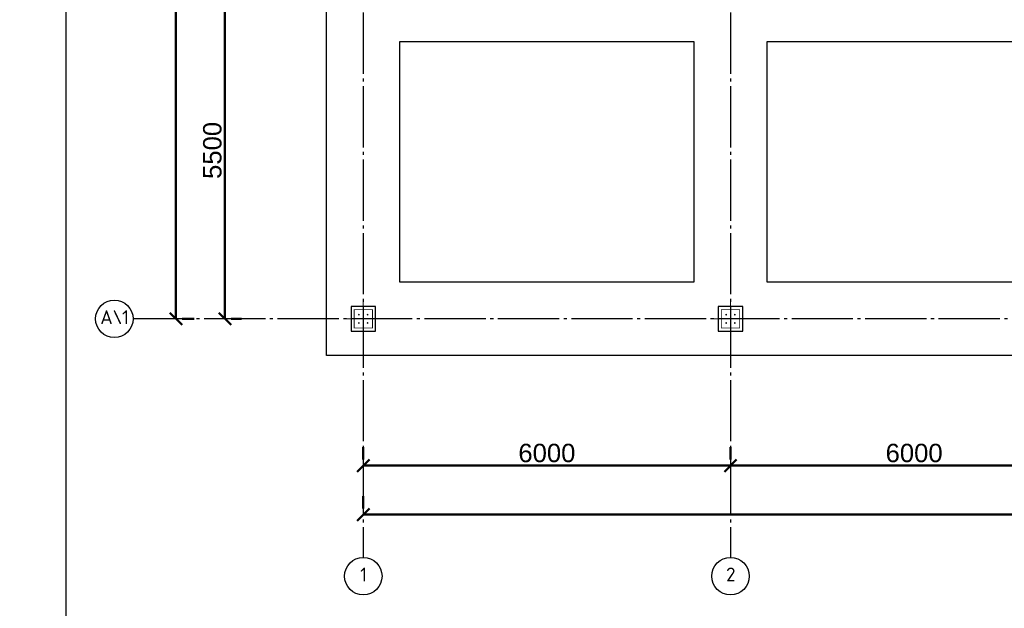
# Model space of a CAD drawing. Header units: millimetres. Extents: x -33345 to 4712671, y -3392 to 121473.
# Tile 78 of 256: x 520329 to 536416, y 60536 to 70146. Entities that reach past the tile are written whole.
import ezdxf

# ---------------------------------------------------------------- set-up
doc = ezdxf.new("R2010")
doc.units = ezdxf.units.MM
doc.linetypes.add('CENTER2', pattern=[28.575, 19.05, -3.175, 3.175, -3.175])
doc.linetypes.add('ГОСТ 2.303 5', pattern=[24, 20, -1.5, 1, -1.5])
doc.layers.add('00-Axes', color=1, linetype='CENTER2')
doc.layers.add('Lina', color=7, linetype='Continuous', lineweight=20)
doc.layers.add('КЖ Текст', color=250, linetype='Continuous', lineweight=15)
doc.styles.add('ISO', font='isocpeui.ttf')
doc.styles.add('ISOCPEUR_1.00', font='isocpeui.ttf')
doc.styles.get("Standard").update_dxf_attribs({"font": 'arial.ttf'})
doc.styles.add('X-U-RW-01$0$StyleROMANS', font='GOTHIC.TTF')
doc.dimstyles.new('ISO-25$0', dxfattribs={"dimtxt": 300, "dimasz": 200, "dimexe": 100, "dimexo": 300, "dimgap": 50, "dimtad": 1, "dimdec": 0, "dimtxsty": 'Standard', "dimblk": 'OBLIQUE', "dimcen": 250, "dimadec": 0, "dimazin": 0, "dimtfac": 1, "dimtdec": 0, "dimtmove": 0, "dimatfit": 3, "dimldrblk": 'OBLIQUE', "dimfxl": 1.25, "dimarcsym": 0})

# ---------------------------------------------------------------- blocks, each defined once
blk = doc.blocks.new('awe4tD')
at = {"layer": 'Lina', "lineweight": 30, "ltscale": 10}
blk.add_lwpolyline([(-44239515, 22734878), (-44312815, 22734878), (-44312815, 22775878), (-44239515, 22775878)], close=True, dxfattribs=at)
blk = doc.blocks.new('_Oblique')
at = {"color": 0, "linetype": 'ByBlock', "lineweight": -2}
blk.add_line((-0.5, -0.5), (0.5, 0.5), dxfattribs=at)
blk = doc.blocks.new('*D266')
at = {"color": 0, "lineweight": -2, "transparency": 16777216}
for p, q in [((-17273, -4026), (-17273, -4226)), ((-11273, -4026), (-11273, -4226)), ((-17273, -4326), (-11273, -4326))]:
    blk.add_line(p, q, dxfattribs=at)
at = {"layer": 'Defpoints', "color": 0, "lineweight": 30, "transparency": 16777216}
for p in [(-17273, -4326), (-11273, -4326), (-11273, -4326)]:
    blk.add_point(p, dxfattribs=at)
at = {"color": 0, "lineweight": -2, "transparency": 16777216, "xscale": 200, "yscale": 200, "zscale": 200, "rotation": 180}
blk.add_blockref('_Oblique', (-17273, -4326), dxfattribs=at)
at = {"color": 0, "lineweight": -2, "transparency": 16777216, "xscale": 200, "yscale": 200, "zscale": 200}
blk.add_blockref('_Oblique', (-11273, -4326), dxfattribs=at)
at = {"color": 0, "lineweight": 0, "transparency": 16777216, "insert": (-14273, -4123), "char_height": 300, "attachment_point": 5}
blk.add_mtext('6000', dxfattribs=at)
blk = doc.blocks.new('*D267')
at = {"color": 0, "lineweight": -2, "transparency": 16777216}
for p, q in [((-11273, -4026), (-11273, -4226)), ((-5273, -4026), (-5273, -4226)), ((-11273, -4326), (-5273, -4326))]:
    blk.add_line(p, q, dxfattribs=at)
at = {"layer": 'Defpoints', "color": 0, "lineweight": 30, "transparency": 16777216}
for p in [(-11273, -4326), (-5273, -4326), (-5273, -4326)]:
    blk.add_point(p, dxfattribs=at)
at = {"color": 0, "lineweight": -2, "transparency": 16777216, "xscale": 200, "yscale": 200, "zscale": 200, "rotation": 180}
blk.add_blockref('_Oblique', (-11273, -4326), dxfattribs=at)
at = {"color": 0, "lineweight": -2, "transparency": 16777216, "xscale": 200, "yscale": 200, "zscale": 200}
blk.add_blockref('_Oblique', (-5273, -4326), dxfattribs=at)
at = {"color": 0, "lineweight": 0, "transparency": 16777216, "insert": (-8273, -4123), "char_height": 300, "attachment_point": 5}
blk.add_mtext('6000', dxfattribs=at)
blk = doc.blocks.new('*D276')
at = {"color": 0, "lineweight": -2, "transparency": 16777216}
for p, q in [((-17273, -4826), (-17273, -5026)), ((42127, -4826), (42127, -5026)), ((42127, -5126), (-17273, -5126))]:
    blk.add_line(p, q, dxfattribs=at)
at = {"layer": 'Defpoints', "color": 0, "lineweight": 30, "transparency": 16777216}
for p in [(-17273, -5126), (-17273, -5126), (42127, -5126)]:
    blk.add_point(p, dxfattribs=at)
at = {"color": 0, "lineweight": -2, "transparency": 16777216, "xscale": 200, "yscale": 200, "zscale": 200, "rotation": 180}
blk.add_blockref('_Oblique', (-17273, -5126), dxfattribs=at)
at = {"color": 0, "lineweight": -2, "transparency": 16777216, "xscale": 200, "yscale": 200, "zscale": 200}
blk.add_blockref('_Oblique', (42127, -5126), dxfattribs=at)
at = {"color": 0, "lineweight": 0, "transparency": 16777216, "insert": (12427, -4923), "char_height": 300, "attachment_point": 5}
blk.add_mtext('59400', dxfattribs=at)
blk = doc.blocks.new('*D278')
at = {"color": 0, "lineweight": -2, "transparency": 16777216}
for p, q in [((-20334, 16069), (-20334, -1931)), ((-20034, 16069), (-20234, 16069)), ((-20034, -1931), (-20234, -1931))]:
    blk.add_line(p, q, dxfattribs=at)
at = {"layer": 'Defpoints', "color": 0, "lineweight": 30, "transparency": 16777216}
for p in [(-20334, 16069), (-20334, -1931), (-20334, -1931)]:
    blk.add_point(p, dxfattribs=at)
at = {"color": 0, "lineweight": -2, "transparency": 16777216, "xscale": 200, "yscale": 200, "zscale": 200}
for p, rotation in [((-20334, 16069), 90), ((-20334, -1931), 270)]:
    blk.add_blockref('_Oblique', p, dxfattribs=dict(at, rotation=rotation))
at = {"color": 0, "lineweight": 0, "transparency": 16777216, "insert": (-20538, 7069), "char_height": 300, "attachment_point": 5, "rotation": 90}
blk.add_mtext('18000', dxfattribs=at)
blk = doc.blocks.new('*D281')
at = {"color": 0, "lineweight": -2, "transparency": 16777216}
for p, q in [((-19534, 3569), (-19534, -1931)), ((-19234, 3569), (-19434, 3569)), ((-19263, -1931), (-19434, -1931))]:
    blk.add_line(p, q, dxfattribs=at)
at = {"layer": 'Defpoints', "color": 0, "lineweight": 30, "transparency": 16777216}
for p in [(-19534, 3569), (-19563, -1931), (-19534, -1931)]:
    blk.add_point(p, dxfattribs=at)
at = {"color": 0, "lineweight": -2, "transparency": 16777216, "xscale": 200, "yscale": 200, "zscale": 200}
for p, rotation in [((-19534, 3569), 90), ((-19534, -1931), 270)]:
    blk.add_blockref('_Oblique', p, dxfattribs=dict(at, rotation=rotation))
at = {"color": 0, "lineweight": 0, "transparency": 16777216, "insert": (-19738, 819), "char_height": 300, "attachment_point": 5, "rotation": 90}
blk.add_mtext('5500', dxfattribs=at)
blk = doc.blocks.new('column')
at = {"lineweight": 0}
for points in [[(-68, 56, -1), (-68, 86, -1)], [(68, 56, 1), (68, 86, 1)], [(-68, -56, 1), (-68, -86, 1)], [(68, -56, -1), (68, -86, -1)]]:
    blk.add_hatch(color=0, dxfattribs=at).paths.add_polyline_path(points)
at = {"color": 0, "lineweight": 0}
for p, q in [((0, 300), (0, -300)), ((300, 0), (-300, 0))]:
    blk.add_line(p, q, dxfattribs=at)
at = {"lineweight": 30}
blk.add_lwpolyline([(-200, 200), (200, 200), (200, -200), (-200, -200)], close=True, dxfattribs=at)
at = {"color": 0, "lineweight": 0, "const_width": 15}
blk.add_lwpolyline([(150, -150), (150, 150), (-150, 150), (-150, -150)], close=True, dxfattribs=at)
blk = doc.blocks.new('gfffggfsre')
at = {"layer": '00-Axes', "color": 251, "linetype": 'ГОСТ 2.303 5', "ltscale": 50, "true_color": 0x636466}
for points in [[(-17273, 16269.4), (-17273, -5825.8)], [(-11273, 16269.4), (-11273, -5825.8)], [(42327, -1930.6), (-21034.5, -1930.6)]]:
    blk.add_lwpolyline(points, dxfattribs=at)
at = {"layer": '00-Axes', "color": 219, "linetype": 'ByBlock', "ltscale": 100, "true_color": 0x642165}
for centre in [(-21340.4, -1930.6), (-17273, -6131.8), (-11273, -6131.8)]:
    blk.add_circle(centre, 306, dxfattribs=at)
at = {"layer": '00-Axes', "color": 219, "linetype": 'ByBlock', "ltscale": 100, "true_color": 0x642165, "char_height": 226.059, "attachment_point": 1, "style": 'ISOCPEUR_1.00'}
for s, insert in [('\\pxqc;{\\fISOCPEUR|b0|i0|c204|p34;А\\\\1}', (-21721.6, -1790.8)), ('\\pxqc;{\\fISOCPEUR|b0|i0|c204|p34;1}', (-17654.2, -5991.9)), ('\\pxqc;{\\fISOCPEUR|b0|i0|c204|p34;2}', (-11654.2, -5991.9))]:
    blk.add_mtext_dynamic_manual_height_columns(s, width=772.479, gutter_width=706.4, heights=[0], dxfattribs=dict(at, insert=insert))
at = {"color": 18, "lineweight": 0, "true_color": 0x000000}
for base, p1, p2, picture, middle in [((-20334.5, -1930.6), (-20334.5, 16069.4), (-20334.5, -1930.6), '*D278', (-20537.6, 7069.4)), ((-19534.5, -1930.6), (-19534.5, 3569.4), (-19563.2, -1930.6), '*D281', (-19737.6, 819.4))]:
    dim = blk.add_linear_dim(base=base, p1=p1, p2=p2, angle=90, dimstyle='ISO-25$0', dxfattribs=at)
    dim.commit()
    dim.dimension.update_dxf_attribs({"geometry": picture, "text_midpoint": middle})
for base, p1, p2, picture, middle in [((-11273, -4325.8), (-17273, -4325.8), (-11273, -4325.8), '*D266', (-14273, -4122.6)), ((-5273, -4325.8), (-11273, -4325.8), (-5273, -4325.8), '*D267', (-8273, -4122.6)), ((-17273, -5125.8), (42127, -5125.8), (-17273, -5125.8), '*D276', (12427, -4922.6))]:
    dim = blk.add_linear_dim(base=base, p1=p1, p2=p2, dimstyle='ISO-25$0', dxfattribs=at)
    dim.commit()
    dim.dimension.update_dxf_attribs({"geometry": picture, "text_midpoint": middle})

msp = doc.modelspace()

# ---------------------------------------------------------------- linework, layer by layer
at = {"color": 5, "lineweight": 30, "ltscale": 10}
for points in [[(525342.185, 70991.959), (544542.185, 70991.959), (544542.185, 68061.959), (544542.185, 68061.959), (544542.185, 64661.959), (525342.185, 64661.959)], [(526542.185, 69791.959), (531342.185, 69791.959), (531342.185, 65861.959), (526542.185, 65861.959)], [(532542.185, 69791.959), (537342.185, 69791.959), (537342.185, 65861.959), (532542.185, 65861.959)]]:
    msp.add_lwpolyline(points, close=True, dxfattribs=at)

# ---------------------------------------------------------------- block references
msp.add_blockref('awe4tD', (44833903.28, -22689876.566))
at = {"color": 244, "lineweight": 50, "true_color": 0x991b1e}
msp.add_blockref('gfffggfsre', (543215.221, 67192.552), dxfattribs=at)
at = {"xscale": -1, "rotation": 270}
for p in [(525942.185, 65261.959), (531942.185, 65261.959)]:
    msp.add_blockref('column', p, dxfattribs=at)

# ---------------------------------------------------------------- texts
at = {"insert": (351439.431, 62275.551), "char_height": 500, "width": 9875.6458, "attachment_point": 1, "style": 'ISO'}
msp.add_mtext('\\pi4343.31532;{\\LА-А\\P\\pi0;Армирование приямка. M 1:20}', dxfattribs=at)
at = {"layer": 'КЖ Текст', "color": 0, "insert": (514416.149, 69272.497), "char_height": 350, "width": 7453.30724, "attachment_point": 5, "style": 'X-U-RW-01$0$StyleROMANS'}
msp.add_mtext('\\pi-687.015,l700,t700;1.^IДанный лист читать совместно с л. \\P2.^IВязку поперечных стержней (хомутов) во всех пересечениях с рабочей арматурой проводить отожжённой стальной проволокой диаметром 0.8-1.2мм. \\P3.^IКонцы поперечных стержней (хомутов) заводить в тело бетона на длину не менее 50мм.\\P4.^IКонцы продольных стержней заанкеровать в торцевые колонны на длину 40d (d-длина арматурного стержня).\\P5.^IМарка стали для арматуры АIII и АI должно быть 25Г2С или 35ГС по ГОСТ 14098-91\\P{\\A1;\\C256;6.^IПосле распалубливания боковые и верхние поверхности фундамента, соприкасающиеся с грунтом, обклеить полиизолом выступающими снизу фундамента. }', dxfattribs=at)

doc.saveas('drawing.dxf')
